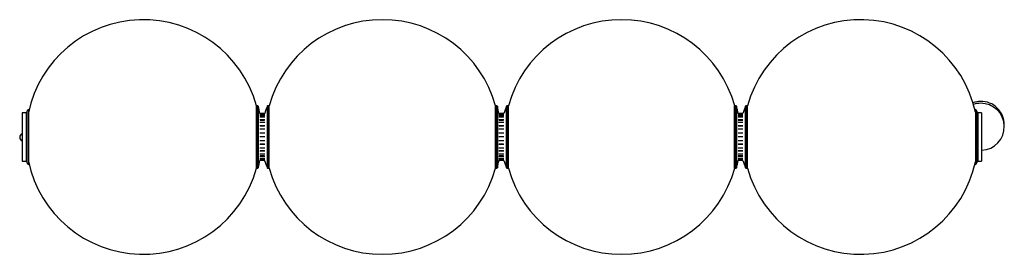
# Paper-space layout '_Inferior' of a CAD drawing. Header units: millimetres. Extents: x -664 to 594, y -150 to 150.
import ezdxf

# ---------------------------------------------------------------- set-up
doc = ezdxf.new("R2010")
doc.units = ezdxf.units.MM

psp = doc.layouts.new('_Inferior')

# ---------------------------------------------------------------- linework, layer by layer
at = {"color": 7, "linetype": 'Continuous', "lineweight": 25}
for p, q in [((-360.4, 40), (-361.7, 40)), ((-361.7, -40), (-361.7, 40)), ((-360.4, -40), (-360.4, 40)), ((-359.4, 39.3), (-359.4, -39.3)), ((-347.7, -39.4), (-347.7, 39.4)), ((-345.2, 40), (-346.8, 40)), ((-346.8, 40), (-346.8, -40)), ((-345.2, -40), (-345.2, 40)), ((-54.8, 40), (-56.1, 40)), ((-56.1, -40), (-56.1, 40)), ((-54.8, -40), (-54.8, 40)), ((-53.8, 39.3), (-53.8, -39.3)), ((-42.1, -39.4), (-42.1, 39.4)), ((-39.7, 40), (-41.2, 40)), ((-41.2, 40), (-41.2, -40)), ((-39.7, -40), (-39.7, 40)), ((250.8, 40), (249.4, 40)), ((249.4, -40), (249.4, 40)), ((250.8, -40), (250.8, 40)), ((251.7, 39.3), (251.7, -39.3)), ((263.4, -39.4), (263.4, 39.4)), ((265.9, 40), (264.4, 40)), ((264.4, 40), (264.4, -40)), ((265.9, -40), (265.9, 40)), ((-655, 31), (-661, 31)), ((-661, 31), (-661, -31)), ((-656, 31), (-656, -31)), ((-653, 35.7), (-655, 32.9)), ((-655, 32.9), (-655, -32.9)), ((-653, 35.7), (-653, -35.7)), ((-351.1, 30), (-357.2, 30)), ((-351.1, 29.9), (-357.2, 29.9)), ((-351.1, 29.1), (-357.2, 29.1)), ((-351.1, 27.5), (-357.2, 27.5)), ((-351.1, 25.2), (-357.2, 25.2)), ((-351.4, 26.6), (-357, 26.6)), ((-45.5, 30), (-51.7, 30)), ((-45.5, 29.9), (-51.7, 29.9)), ((-45.5, 29.1), (-51.7, 29.1)), ((-45.5, 27.5), (-51.7, 27.5)), ((-45.5, 25.2), (-51.7, 25.2)), ((-45.8, 26.6), (-51.5, 26.6)), ((260, 30), (253.9, 30)), ((260, 29.9), (253.9, 29.9)), ((260, 29.1), (253.9, 29.1)), ((260, 27.5), (253.9, 27.5)), ((260, 25.2), (253.9, 25.2)), ((259.7, 26.6), (254.1, 26.6)), ((559, 32.9), (557, 35.7)), ((557, 35.7), (557, -35.7)), ((559, 32.9), (559, -32.9)), ((565, 31), (559, 31)), ((560, 31), (560, -31)), ((565, 31), (565, -31)), ((-351.1, 22.1), (-357.2, 22.1)), ((-351.1, 18.5), (-357.2, 18.5)), ((-351.1, 14.3), (-357.2, 14.3)), ((-351.4, 21.3), (-357, 21.3)), ((-351.4, 13.8), (-357, 13.8)), ((-45.5, 22.1), (-51.7, 22.1)), ((-45.5, 18.5), (-51.7, 18.5)), ((-45.5, 14.3), (-51.7, 14.3)), ((-45.8, 21.3), (-51.5, 21.3)), ((-45.8, 13.8), (-51.5, 13.8)), ((260, 22.1), (253.9, 22.1)), ((260, 18.5), (253.9, 18.5)), ((260, 14.3), (253.9, 14.3)), ((259.7, 21.3), (254.1, 21.3)), ((259.7, 13.8), (254.1, 13.8)), ((594, 13.1), (594, 15.6)), ((-351.1, 9.9), (-357.2, 9.9)), ((-351.1, 4.9), (-357.2, 4.9)), ((-351.1, 0), (-357.2, 0)), ((-351.4, 4.8), (-357, 4.8)), ((-45.5, 9.9), (-51.7, 9.9)), ((-45.5, 4.9), (-51.7, 4.9)), ((-45.5, 0), (-51.7, 0)), ((-45.8, 4.8), (-51.5, 4.8)), ((260, 9.9), (253.9, 9.9)), ((260, 4.9), (253.9, 4.9)), ((260, 0), (253.9, 0)), ((259.7, 4.8), (254.1, 4.8)), ((-351.1, -4.9), (-357.2, -4.9)), ((-351.1, -9.6), (-357.2, -9.6)), ((-351.4, -9.3), (-357, -9.3)), ((-45.5, -4.9), (-51.7, -4.9)), ((-45.5, -9.6), (-51.7, -9.6)), ((-45.8, -9.3), (-51.5, -9.3)), ((260, -4.9), (253.9, -4.9)), ((260, -9.6), (253.9, -9.6)), ((259.7, -9.3), (254.1, -9.3)), ((-351.1, -14.3), (-357.2, -14.3)), ((-351.1, -18.3), (-357.2, -18.3)), ((-351.1, -22.1), (-357.2, -22.1)), ((-351.1, -25), (-357.2, -25)), ((-351.4, -17.7), (-357, -17.7)), ((-351.4, -24.2), (-357, -24.2)), ((-45.5, -14.3), (-51.7, -14.3)), ((-45.5, -18.3), (-51.7, -18.3)), ((-45.5, -22.1), (-51.7, -22.1)), ((-45.5, -25), (-51.7, -25)), ((-45.8, -17.7), (-51.5, -17.7)), ((-45.8, -24.2), (-51.5, -24.2)), ((260, -14.3), (253.9, -14.3)), ((260, -18.3), (253.9, -18.3)), ((260, -22.1), (253.9, -22.1)), ((260, -25), (253.9, -25)), ((259.7, -17.7), (254.1, -17.7)), ((259.7, -24.2), (254.1, -24.2)), ((-661, -31), (-655, -31)), ((-655, -32.9), (-653, -35.7)), ((-351.1, -27.5), (-357.2, -27.5)), ((-351.1, -29), (-357.2, -29)), ((-351.1, -29.9), (-357.2, -29.9)), ((-351.1, -29.9), (-357.2, -29.9)), ((-351.4, -28.1), (-357, -28.1)), ((-45.5, -27.5), (-51.7, -27.5)), ((-45.5, -29), (-51.7, -29)), ((-45.5, -29.9), (-51.7, -29.9)), ((-45.6, -29.9), (-51.7, -29.9)), ((-45.8, -28.1), (-51.5, -28.1)), ((260, -27.5), (253.9, -27.5)), ((260, -29), (253.9, -29)), ((260, -29.9), (253.9, -29.9)), ((260, -29.9), (253.9, -29.9)), ((259.7, -28.1), (254.1, -28.1)), ((557, -35.7), (559, -32.9)), ((559, -31), (565, -31)), ((-361.7, -40), (-360.4, -40)), ((-346.8, -40), (-345.2, -40)), ((-56.1, -40), (-54.8, -40)), ((-41.2, -40), (-39.7, -40)), ((249.4, -40), (250.8, -40)), ((264.4, -40), (265.9, -40))]:
    psp.add_line(p, q, dxfattribs=at)
for centre, radius, start, end in [((-506.2, 0), 150, 15.466, 168.0773), ((-200.7, 0), 150, 15.466, 164.534), ((104.9, 0), 150, 15.466, 164.534), ((410.4, 0), 150, 12.2817, 164.534), ((-360.4, 39), 1, 14.9679, 90), ((-506.2, 0), 152, 11.3831, 14.9679), ((-253.6, 0), 102, 157.2856, 162.8954), ((-346.8, 39), 1, 90, 157.2856), ((-54.8, 39), 1, 14.9679, 90), ((-200.7, 0), 152, 11.3831, 14.9679), ((52, 0), 102, 157.2856, 162.8954), ((-41.2, 39), 1, 90, 157.2856), ((250.8, 39), 1, 14.9679, 90), ((104.9, 0), 152, 11.3831, 14.9679), ((357.5, 0), 102, 157.2856, 162.8954), ((264.4, 39), 1, 90, 157.2856), ((564, 15.6), 30, 90.857, 109.631), ((564, 13.1), 30, 90.857, 108.2954), ((564, 15.6), 30, 0.002, 90.8595), ((564, 13.1), 30, 271.9651, 90.8607), ((-659.1, -0.4), 5, 112.0151, 247.9849), ((-506.2, 0), 150, 191.9227, 344.534), ((-506.2, 0), 152, 345.0321, 348.6522), ((-253.6, 0), 102, 197.0506, 202.7144), ((-200.7, 0), 152, 345.0321, 348.6522), ((52, 0), 102, 197.0506, 202.7144), ((104.9, 0), 152, 345.0321, 348.6522), ((357.5, 0), 102, 197.0506, 202.7144), ((410.4, 0), 150, 195.466, 347.7183), ((-360.4, -39), 1, 270, 345.0321), ((-346.8, -39), 1, 202.7144, 270), ((-200.7, 0), 150, 195.466, 344.534), ((-54.8, -39), 1, 270, 345.0321), ((-41.2, -39), 1, 202.7144, 270), ((104.9, 0), 150, 195.466, 344.534), ((250.8, -39), 1, 270, 345.0321), ((264.4, -39), 1, 202.7144, 270)]:
    psp.add_arc(centre, radius, start, end, dxfattribs=at)

doc.saveas('drawing.dxf')
